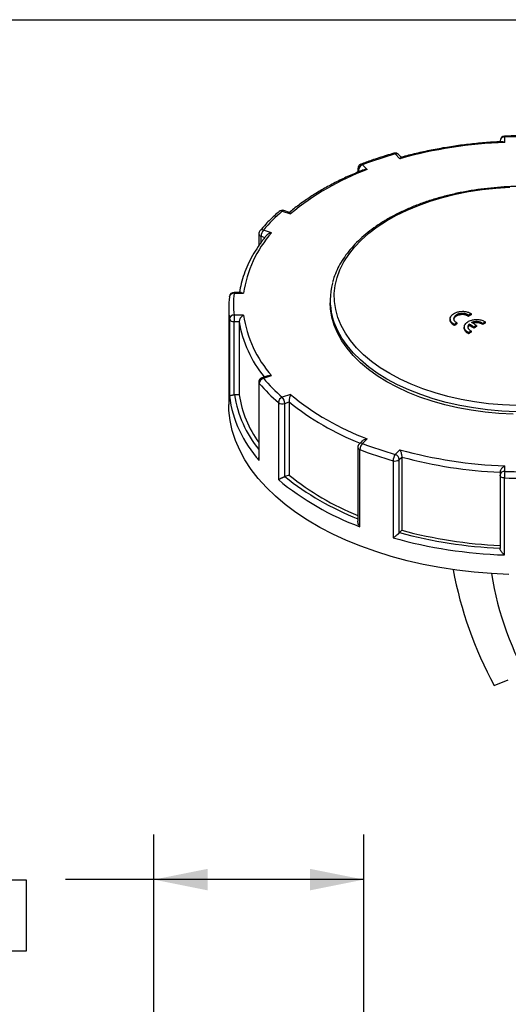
# Model space of a CAD drawing. Header units: inches. Extents: x 0 to 33.5, y 0 to 25.5.
# Tile 5 of 6: x 22.5 to 26.6, y 17.3 to 25.5. Entities that reach past the tile are written whole.
import ezdxf

# ---------------------------------------------------------------- set-up
doc = ezdxf.new("R2010")
doc.units = ezdxf.units.IN
doc.header["$LTSCALE"] = 3
doc.header["$MEASUREMENT"] = 0
doc.linetypes.add('SLD-Solid', pattern=[0])
doc.layers.add('DIMENSIONS', color=140, linetype='SLD-Solid', lineweight=25)
doc.layers.add('SLD-DEFPOINTS', color=7, linetype='Continuous')
doc.styles.add('SLDTEXTSTYLE0', font='GOTHIC.TTF', dxfattribs={"width": 0.913})
doc.dimstyles.new('SLDDIMSTYLE0', dxfattribs={"dimtxt": 0.375, "dimasz": 0.45, "dimexe": 0, "dimexo": 0.0625, "dimgap": 0.09375, "dimtad": 0, "dimtih": 1, "dimtoh": 1, "dimrnd": 1e-09, "dimzin": 12, "dimdsep": 46, "dimtxsty": 'SLDTEXTSTYLE0', "dimsah": 1, "dimcen": 0.09, "dimadec": 0, "dimazin": 3, "dimtfac": 1, "dimtofl": 0, "dimtmove": 0, "dimatfit": 3, "dimfxl": 0, "dimfrac": 2, "dimtolj": 1, "dimtzin": 12, "dimarcsym": 0})

# ---------------------------------------------------------------- blocks, each defined once
blk = doc.blocks.new('Block2')
at = {"color": 7, "linetype": 'SLD-Solid', "lineweight": 18}
blk.add_line((33.0003, 25.5003), (0.0003, 25.5003), dxfattribs=at)
blk = doc.blocks.new('_D_10')
at = {"layer": 'DIMENSIONS'}
for p, q in [((23.5984, 15.6846), (23.5984, 18.701)), ((25.3504, 13.4503), (25.3504, 18.701)), ((21.4474, 18.3231), (21.3332, 18.3231)), ((21.3332, 18.3231), (21.3332, 17.7278)), ((22.4172, 18.3231), (22.5315, 18.3231)), ((22.5315, 18.3231), (22.5315, 17.7278)), ((23.5984, 18.326), (22.8603, 18.326)), ((25.3504, 18.326), (23.5984, 18.326)), ((21.3332, 17.7278), (21.4474, 17.7278)), ((22.5315, 17.7278), (22.4172, 17.7278))]:
    blk.add_line(p, q, dxfattribs=at)
for points in [[(23.5984, 18.326), (24.0484, 18.236), (24.0484, 18.416)], [(25.3504, 18.326), (24.9004, 18.416), (24.9004, 18.236)]]:
    blk.add_solid(points, dxfattribs=at)
at = {"layer": 'DIMENSIONS', "char_height": 0.375, "attachment_point": 1, "style": 'SLDTEXTSTYLE0'}
for s, insert in [('1.75', (21.4474, 18.8783)), ('44.5', (21.4474, 18.2068))]:
    blk.add_mtext(s, dxfattribs=dict(at, insert=insert))

msp = doc.modelspace()

# ---------------------------------------------------------------- linework, layer by layer
at = {"color": 7, "linetype": 'SLD-Solid'}
msp.add_line((0.0003, 25.5003), (33.0003, 25.5003), dxfattribs=at)
for p, q in [((26.4874, 24.4895), (26.4874, 24.4815)), ((26.5268, 24.4761), (26.5268, 24.5216)), ((25.6126, 24.3802), (25.652, 24.3408)), ((25.6649, 24.3514), (25.6404, 24.3759)), ((25.3004, 24.2572), (25.3004, 24.2283)), ((25.3057, 24.2458), (25.3165, 24.235)), ((25.3057, 24.2306), (25.3057, 24.2458)), ((25.3792, 24.2499), (25.3398, 24.2893)), ((24.7313, 23.8921), (24.683, 23.9082)), ((24.6705, 23.903), (24.7389, 23.8802)), ((24.5814, 23.7227), (24.5131, 23.7455)), ((24.4737, 23.7134), (24.4737, 23.6142)), ((24.4934, 23.6937), (24.5245, 23.6833)), ((24.4934, 23.6411), (24.4934, 23.6937)), ((24.2288, 23.1871), (24.229, 23.19)), ((24.3259, 23.225), (24.2681, 23.225)), ((24.2681, 23.225), (24.2681, 23.2177)), ((24.2681, 23.2177), (24.347, 23.2177)), ((24.3259, 23.2249), (24.347, 23.2177)), ((24.2236, 23.0947), (24.2236, 22.291)), ((25.0701, 23.161), (25.0701, 23.1385)), ((24.2288, 23.0023), (24.2288, 22.3593)), ((24.347, 23.0359), (24.2681, 23.0359)), ((24.2681, 23.0359), (24.2681, 22.981)), ((26.0708, 23.0038), (26.0708, 22.9919)), ((26.2244, 23.0345), (26.2244, 23.0249)), ((26.2454, 23.0479), (26.2454, 23.0383)), ((24.2681, 22.981), (24.3105, 22.981)), ((24.2681, 22.3702), (24.2681, 22.981)), ((24.3105, 22.981), (24.3105, 22.3702)), ((26.1069, 22.9586), (26.1069, 22.949)), ((26.128, 22.9724), (26.128, 22.9627)), ((26.1891, 22.9358), (26.1891, 22.9236)), ((26.2295, 22.96), (26.2295, 22.9503)), ((26.2701, 22.9361), (26.2701, 22.9265)), ((26.291, 22.9496), (26.291, 22.9399)), ((26.3427, 22.9656), (26.3427, 22.9559)), ((26.3637, 22.979), (26.3637, 22.9693)), ((26.2252, 22.8897), (26.2252, 22.88)), ((26.2463, 22.9034), (26.2463, 22.8938)), ((24.5489, 22.5295), (24.5006, 22.5134)), ((24.5131, 22.5082), (24.5814, 22.5309)), ((24.4737, 22.476), (24.4737, 21.847)), ((24.4778, 21.823), (24.4778, 22.466)), ((24.3105, 22.3702), (24.271, 22.3702)), ((24.7389, 22.3735), (24.6705, 22.3507)), ((24.6378, 22.3059), (24.6378, 21.663)), ((24.6902, 22.2989), (24.7269, 22.3111)), ((24.6902, 21.688), (24.6902, 22.2989)), ((24.7269, 22.3111), (24.7269, 21.7003)), ((25.3365, 21.9846), (25.3119, 21.96)), ((25.3398, 21.9643), (25.3792, 22.0038)), ((25.3004, 21.9322), (25.3004, 21.3156)), ((25.3179, 21.2704), (25.3179, 21.9133)), ((25.652, 21.9129), (25.6126, 21.8734)), ((25.5951, 21.8209), (25.5951, 21.178)), ((25.6466, 21.8299), (25.6678, 21.8511)), ((25.6466, 21.219), (25.6466, 21.8299)), ((25.6678, 21.8511), (25.6678, 21.2403)), ((26.5268, 21.732), (26.5268, 21.7776)), ((24.7269, 21.7003), (24.6927, 21.6889)), ((26.4874, 21.7243), (26.4874, 21.6999)), ((26.4874, 21.6999), (26.4874, 21.089)), ((26.5242, 21.0343), (26.5242, 21.6772)), ((25.6678, 21.2403), (25.6481, 21.2206)), ((26.4392, 19.946), (26.5565, 19.992))]:
    msp.add_line(p, q)
at = {"flags": 128}
for points in [[(25.567, 22.5479), (25.4878, 22.5971), (25.4151, 22.6495), (25.3493, 22.7049), (25.2907, 22.7629), (25.2397, 22.8233), (25.1965, 22.8856), (25.1614, 22.9496), (25.1345, 23.0149), (25.116, 23.0812), (25.1061, 23.1481), (25.1046, 23.2153), (25.1118, 23.2823), (25.1274, 23.3488), (25.1515, 23.4145), (25.1839, 23.479), (25.2244, 23.542), (25.2729, 23.603), (25.329, 23.6618), (25.3924, 23.7181), (25.4628, 23.7716), (25.5399, 23.8219), (25.6231, 23.8688), (25.7121, 23.912), (25.8064, 23.9513), (25.9054, 23.9866), (26.0087, 24.0175), (26.1156, 24.0439), (26.2256, 24.0658), (26.338, 24.0829), (26.4524, 24.0952), (26.568, 24.1026)], [(25.5428, 22.4796), (25.4626, 22.5295), (25.3888, 22.5826), (25.322, 22.6386), (25.2624, 22.6974), (25.2104, 22.7585), (25.1663, 22.8216), (25.1303, 22.8864), (25.1025, 22.9526), (25.0832, 23.0197), (25.0725, 23.0875), (25.0701, 23.1385)], [(25.5428, 22.5021), (25.4626, 22.552), (25.3888, 22.6051), (25.322, 22.6612), (25.2624, 22.7199), (25.2104, 22.781), (25.1663, 22.8441), (25.1303, 22.9089), (25.1025, 22.9751), (25.0872, 23.0258)], [(27.8015, 22.5479), (27.7149, 22.5015), (27.6225, 22.459), (27.5249, 22.4206), (27.4226, 22.3864), (27.3161, 22.3569), (27.2061, 22.3319), (27.0932, 22.3118), (26.978, 22.2966), (26.8611, 22.2865), (26.7433, 22.2814), (26.6252, 22.2814), (26.5073, 22.2865), (26.3905, 22.2966), (26.2753, 22.3118), (26.1624, 22.3319), (26.0524, 22.3569), (25.9459, 22.3864), (25.8436, 22.4206), (25.746, 22.459), (25.6536, 22.5015), (25.567, 22.5479)], [(27.8256, 22.5021), (27.7371, 22.4547), (27.6428, 22.4113), (27.543, 22.372), (27.4385, 22.3372), (27.3297, 22.3069), (27.2174, 22.2815), (27.102, 22.2609), (26.9843, 22.2454), (26.865, 22.2351), (26.7446, 22.2298), (26.6239, 22.2298), (26.5035, 22.2351), (26.3841, 22.2454), (26.2665, 22.2609), (26.1511, 22.2815), (26.0387, 22.3069), (25.93, 22.3372), (25.8254, 22.372), (25.7257, 22.4113), (25.6313, 22.4547), (25.5428, 22.5021)], [(26.5958, 22.2081), (26.4784, 22.2143), (26.3621, 22.2254), (26.2475, 22.2414), (26.1352, 22.2622), (26.0259, 22.2877), (25.9201, 22.3177), (25.8183, 22.3521), (25.7212, 22.3907), (25.6292, 22.4333), (25.5428, 22.4796)], [(26.561, 20.8723), (26.4153, 20.879), (26.2705, 20.8907), (26.1272, 20.9074), (25.9859, 20.9289), (25.847, 20.9553), (25.7111, 20.9863), (25.5786, 21.022), (25.45, 21.0621), (25.3258, 21.1066), (25.2064, 21.1553), (25.0921, 21.2079), (24.9835, 21.2644), (24.8809, 21.3245), (24.7847, 21.388), (24.6952, 21.4548), (24.6127, 21.5244), (24.5375, 21.5968), (24.4699, 21.6716), (24.41, 21.7486), (24.3583, 21.8275), (24.3147, 21.9081), (24.2795, 21.99), (24.2528, 22.0729), (24.2346, 22.1567), (24.2251, 22.2409), (24.2236, 22.291)], [(26.5242, 21.6772), (26.5169, 21.6779), (26.5099, 21.6793), (26.5036, 21.6815), (26.498, 21.6843), (26.4935, 21.6877), (26.4901, 21.6915), (26.4881, 21.6956), (26.4874, 21.6999)]]:
    msp.add_lwpolyline(points, dxfattribs=at)
for centre, radius, start, end in [((26.5268, 24.4895), 0.0394, 92.15484, 180), ((26.5235, 24.4855), 0.0363, 84.81742, 173.64866), ((26.5141, 24.5228), 0.0128, 354.88548, 28.3698), ((26.6842, 20.3338), 4.1907, 87.84643, 92.15357), ((26.6604, 20.7168), 3.7617, 92.0363, 105.54978), ((26.4832, 21.3133), 3.1881, 105.84867, 111.0175), ((25.6126, 24.3481), 0.0394, 45.0031, 105.90477), ((25.6028, 24.3748), 0.0112, 29.03541, 95.18434), ((25.623, 24.3554), 0.0269, 49.69013, 112.72004), ((26.1425, 22.1883), 2.1983, 110.31536, 129.67927), ((25.3398, 24.2572), 0.0394, 111.07806, 180), ((25.3165, 24.2577), 0.0161, 181.96542, 227.8315), ((25.3555, 24.2418), 0.05, 108.36942, 175.46591), ((25.3289, 24.28), 0.0143, 40.70633, 103.42493), ((24.6705, 23.8708), 0.0394, 71.56691, 130.84839), ((24.6596, 23.8803), 0.0251, 64.27637, 126.19651), ((24.6809, 23.8957), 0.0127, 80.54725, 144.81719), ((25.6373, 22.7786), 1.4828, 130.6903, 139.3035), ((24.5031, 23.7194), 0.0279, 69.06763, 135.67034), ((24.575, 23.6923), 0.0817, 139.36052, 179.04605), ((25.2929, 23.0856), 0.9551, 138.15723, 172.04585), ((24.5131, 23.7134), 0.0394, 139.46863, 180), ((24.4974, 23.7174), 0.0241, 189.67586, 260.33035), ((25.6162, 23.1611), 0.5461, 165.02225, 194.34339), ((25.0457, 23.0947), 0.8221, 173.54698, 186.45302), ((24.2681, 23.1856), 0.0394, 90, 173.5583), ((24.2635, 23.1828), 0.0353, 82.51776, 168.14208), ((25.0719, 23.1268), 0.8089, 173.54698, 186.45302), ((24.2665, 22.9981), 0.0379, 87.53857, 173.58188), ((24.2621, 23.0169), 0.0364, 203.69799, 279.48536), ((25.2929, 23.1681), 0.9551, 187.95415, 221.84277), ((32.685, 12.9083), 12.0116, 122.41921, 122.53812), ((32.6794, 12.9083), 12.0005, 122.42158, 122.5406), ((25.2627, 23.1362), 0.9648, 189.25413, 219.69685), ((32.8152, 12.7063), 12.252, 123.08003, 123.19748), ((32.8097, 12.7063), 12.2409, 123.08302, 123.20058), ((20.5607, 13.2402), 11.252, 59.50837, 59.74815), ((20.5663, 13.2402), 11.2409, 59.50788, 59.74789), ((20.5808, 13.2523), 11.2536, 59.50844, 59.74819), ((32.8539, 12.7469), 12.1312, 122.75119, 122.86852), ((32.8484, 12.7469), 12.1201, 122.75388, 122.87132), ((32.8029, 12.84), 12.0109, 122.41936, 122.53828), ((32.7974, 12.84), 11.9998, 122.42173, 122.54076), ((32.9332, 12.638), 12.2513, 123.08022, 123.19768), ((32.9277, 12.638), 12.2402, 123.08322, 123.20078), ((24.5131, 22.476), 0.0394, 108.43309, 180), ((24.5027, 22.5009), 0.0127, 35.18281, 99.45275), ((24.4889, 22.4763), 0.0152, 181.14617, 222.8742), ((24.5256, 22.4618), 0.048, 105.15259, 175.02644), ((25.6203, 23.4485), 1.5069, 220.6965, 229.3097), ((25.6373, 23.475), 1.4828, 220.6965, 229.3097), ((25.2232, 22.4949), 1.0036, 187.76511, 222.03181), ((25.234, 22.5243), 0.9752, 189.09177, 218.77732), ((25.2259, 22.5125), 0.9264, 188.83441, 215.71128), ((24.6898, 22.3022), 0.0522, 111.70362, 175.93268), ((24.6086, 22.2975), 0.0817, 0.95395, 40.63948), ((26.1425, 24.0653), 2.1983, 230.32073, 249.68464), ((24.6709, 22.3536), 0.0581, 235.23139, 289.42377), ((26.1295, 24.0485), 2.2328, 231.087, 248.73317), ((25.3398, 21.9322), 0.0394, 134.9969, 180), ((25.3294, 21.9395), 0.0269, 67.27996, 130.30987), ((25.3924, 21.9116), 0.0745, 134.93899, 178.69676), ((26.4832, 24.9404), 3.1881, 248.9825, 254.15133), ((25.3228, 21.9354), 0.0226, 188.06087, 257.55734), ((26.48, 24.9377), 3.24, 248.9825, 254.15133), ((25.6862, 21.8199), 0.091, 143.95131, 179.3427), ((25.5968, 21.826), 0.05, 4.53409, 71.63058), ((26.6604, 25.5369), 3.7617, 254.45022, 267.9637), ((25.6123, 21.8744), 0.0562, 252.19428, 307.65864), ((26.6595, 25.5496), 3.8291, 254.99036, 267.42356), ((26.1207, 23.4535), 2.27, 231.02023, 248.81742), ((26.1235, 23.429), 2.2223, 231.06687, 248.26199), ((26.5235, 21.6959), 0.0363, 84.81742, 173.64866), ((27.1102, 21.6773), 0.586, 174.64196, 180.01001), ((26.6842, 25.9198), 4.1907, 267.84643, 272.15357), ((26.1154, 23.4371), 2.3089, 230.21099, 249.79439), ((26.6842, 25.9331), 4.2589, 267.84643, 272.15357), ((26.6591, 24.979), 3.892, 254.94329, 267.47063), ((26.6595, 24.9388), 3.8291, 254.99036, 267.42356), ((26.6593, 24.9826), 3.9507, 254.37361, 268.04031), ((29.3396, 21.521), 3.3004, 190.63851, 208.50379), ((29.0073, 21.2913), 2.6243, 189.03828, 232.83639)]:
    msp.add_arc(centre, radius, start, end)
for points, knots in [([(26.5046, 24.4823), (26.4896, 24.4816), (26.4294, 24.479), (26.3247, 24.4712), (26.1912, 24.4572), (26.0593, 24.4386), (25.9293, 24.4158), (25.8019, 24.3885), (25.7131, 24.3665), (25.667, 24.3536), (25.6616, 24.3521)], [0, 0, 0, 0, 0.051576, 0.206198, 0.360845, 0.515508, 0.670191, 0.824899, 0.979637, 1, 1, 1, 1]), ([(26.5268, 24.4761), (26.5216, 24.4786), (26.5138, 24.4825), (26.507, 24.4818), (26.5046, 24.4816)], [0, 0, 0, 0, 0.652841, 1, 1, 1, 1]), ([(26.8432, 24.5288), (26.819, 24.5296), (26.749, 24.5319), (26.6428, 24.5323), (26.5611, 24.5299), (26.5253, 24.5288)], [0, 0, 0, 0, 0.228315, 0.661599, 1, 1, 1, 1]), ([(25.6018, 24.3859), (25.5801, 24.3796), (25.5173, 24.3613), (25.4247, 24.331), (25.3558, 24.3052), (25.3256, 24.2939)], [0, 0, 0, 0, 0.228274, 0.661656, 1, 1, 1, 1]), ([(25.6617, 24.352), (25.6615, 24.352), (25.6588, 24.3524), (25.6553, 24.3464), (25.652, 24.3408)], [0, 0, 0, 0, 0.0557436, 1, 1, 1, 1]), ([(25.3457, 24.2467), (25.3339, 24.242), (25.2847, 24.2226), (25.2011, 24.1857), (25.097, 24.1348), (24.9981, 24.0802), (24.9046, 24.0225), (24.817, 23.9616), (24.7598, 23.9174), (24.7318, 23.8936), (24.7295, 23.8917)], [0, 0, 0, 0, 0.048893, 0.205035, 0.361233, 0.517471, 0.673744, 0.83004, 0.986336, 1, 1, 1, 1]), ([(25.3792, 24.2499), (25.3724, 24.2505), (25.3605, 24.2515), (25.3502, 24.2478), (25.3458, 24.2462)], [0, 0, 0, 0, 0.570939, 1, 1, 1, 1]), ([(28.2775, 23.3108), (28.274, 23.3239), (28.2649, 23.3588), (28.2415, 23.4143), (28.2084, 23.4773), (28.1677, 23.5386), (28.1198, 23.5982), (28.0649, 23.6557), (28.0034, 23.7108), (27.9355, 23.7632), (27.8615, 23.8127), (27.7819, 23.8589), (27.697, 23.9018), (27.6074, 23.9411), (27.5133, 23.9766), (27.4153, 24.0082), (27.3139, 24.0357), (27.2094, 24.0591), (27.1025, 24.0781), (26.9936, 24.0928), (26.8833, 24.1031), (26.772, 24.1089), (26.6603, 24.1102), (26.5487, 24.107), (26.4378, 24.0992), (26.328, 24.0871), (26.2199, 24.0705), (26.114, 24.0496), (26.0108, 24.0244), (25.9108, 23.9952), (25.8144, 23.9619), (25.7222, 23.9247), (25.6336, 23.8837), (25.5787, 23.8533), (25.551, 23.838)], [0, 0, 0, 0, 0.018712, 0.049777, 0.080967, 0.112293, 0.143747, 0.175308, 0.206948, 0.238642, 0.270367, 0.302105, 0.333844, 0.365576, 0.397297, 0.429005, 0.460702, 0.492387, 0.524062, 0.555728, 0.587389, 0.619046, 0.6507, 0.682354, 0.714011, 0.745671, 0.777337, 0.809012, 0.840696, 0.872393, 0.904105, 0.935832, 0.967575, 1, 1, 1, 1]), ([(24.6448, 23.9006), (24.6313, 23.8887), (24.5924, 23.8544), (24.5377, 23.8007), (24.4998, 23.7578), (24.4831, 23.7389)], [0, 0, 0, 0, 0.228225, 0.660594, 1, 1, 1, 1]), ([(24.7313, 23.8918), (24.7315, 23.8918), (24.7336, 23.8921), (24.7364, 23.8859), (24.7389, 23.8802)], [0, 0, 0, 0, 0.085922, 1, 1, 1, 1]), ([(25.551, 23.838), (25.5371, 23.8298), (25.4969, 23.806), (25.4345, 23.7642), (25.3662, 23.7118), (25.3043, 23.6565), (25.2491, 23.5987), (25.2008, 23.5387), (25.1597, 23.4767), (25.1264, 23.4132), (25.103, 23.3571), (25.0939, 23.3219), (25.0905, 23.3087)], [0, 0, 0, 0, 0.057983, 0.167994, 0.278045, 0.388063, 0.497987, 0.607734, 0.717208, 0.826305, 0.934939, 1, 1, 1, 1]), ([(24.538, 23.6997), (24.5328, 23.6934), (24.5078, 23.6633), (24.4678, 23.6078), (24.4211, 23.5327), (24.382, 23.456), (24.3507, 23.3782), (24.3269, 23.3011), (24.3175, 23.2498), (24.3129, 23.225)], [0, 0, 0, 0, 0.04225, 0.204348, 0.366243, 0.527795, 0.688949, 0.84968, 1, 1, 1, 1]), ([(24.5814, 23.7227), (24.5749, 23.7211), (24.5618, 23.7178), (24.5462, 23.7092), (24.5402, 23.7018), (24.5383, 23.6994)], [0, 0, 0, 0, 0.407335, 0.813263, 1, 1, 1, 1]), ([(24.347, 23.0359), (24.3464, 23.0356), (24.3458, 23.0352), (24.3417, 23.0324), (24.3381, 23.0296), (24.3311, 23.023), (24.3276, 23.0193), (24.3214, 23.0111), (24.3186, 23.0068), (24.3145, 22.9985), (24.313, 22.9947), (24.311, 22.9875), (24.3105, 22.9841), (24.3105, 22.981)], [-1.861258, -1.861258, -1.861258, -1.861258, -1.796165, -1.796165, -1.397735, -1.397735, -0.993028, -0.993028, -0.600464, -0.600464, -0.288135, -0.288135, -0.000015, -0.000015, -0.000015, -0.000015]), ([(26.1069, 22.9586), (26.1054, 22.9594), (26.1023, 22.9609), (26.0979, 22.9634), (26.0938, 22.966), (26.0899, 22.9689), (26.0864, 22.9719), (26.0831, 22.975), (26.0802, 22.9784), (26.0777, 22.9818), (26.0755, 22.9854), (26.0737, 22.9891), (26.0724, 22.9929), (26.0714, 22.9968), (26.07, 23.0065), (26.0739, 23.0249), (26.0963, 23.048), (26.1307, 23.0625), (26.1668, 23.0683), (26.2011, 23.0666), (26.2254, 23.0591), (26.239, 23.0522), (26.2433, 23.0494), (26.2454, 23.0479)], [0, 0, 0, 0, 0.018652, 0.03741, 0.056274, 0.075245, 0.094322, 0.113506, 0.132797, 0.152196, 0.171702, 0.191315, 0.211037, 0.230867, 0.250806, 0.358731, 0.499982, 0.631041, 0.71976, 0.833856, 0.93985, 0.969953, 1, 1, 1, 1]), ([(26.2244, 23.0345), (26.2233, 23.0353), (26.2212, 23.0369), (26.2177, 23.039), (26.2138, 23.0411), (26.2097, 23.0429), (26.2052, 23.0445), (26.2005, 23.046), (26.1956, 23.0472), (26.1905, 23.0482), (26.1852, 23.0489), (26.1797, 23.0493), (26.168, 23.0497), (26.1463, 23.0476), (26.1188, 23.0368), (26.1021, 23.0193), (26.0995, 23.005), (26.1017, 22.9959), (26.1046, 22.9902), (26.1088, 22.9849), (26.1141, 22.98), (26.1205, 22.9758), (26.1255, 22.9735), (26.128, 22.9724)], [0, 0, 0, 0, 0.021749, 0.043713, 0.065893, 0.088288, 0.1109, 0.133729, 0.156775, 0.180039, 0.203521, 0.227221, 0.251139, 0.35291, 0.500062, 0.641389, 0.749344, 0.792236, 0.834678, 0.876673, 0.918223, 0.959331, 1, 1, 1, 1]), ([(26.2244, 23.0249), (26.2212, 23.027), (26.2149, 23.0314), (26.2026, 23.036), (26.1889, 23.0391), (26.1742, 23.0401), (26.1594, 23.0393), (26.1451, 23.0365), (26.1317, 23.0321), (26.1202, 23.0259), (26.1108, 23.0186), (26.1043, 23.0103), (26.1006, 23.0024), (26.1007, 22.9973), (26.1007, 22.9953)], [0, 0, 0, 0, 0.084831, 0.169617, 0.256634, 0.343351, 0.427975, 0.512658, 0.599342, 0.686427, 0.770892, 0.856, 0.942174, 1, 1, 1, 1]), ([(26.1069, 22.949), (26.1019, 22.9516), (26.0917, 22.9569), (26.0807, 22.9673), (26.0735, 22.9787), (26.0705, 22.9879), (26.0711, 22.9931), (26.0712, 22.9941)], [0, 0, 0, 0, 0.236752, 0.472954, 0.708677, 0.942925, 1, 1, 1, 1]), ([(26.2252, 22.8897), (26.2236, 22.8905), (26.2204, 22.8921), (26.2158, 22.8948), (26.2115, 22.8977), (26.2074, 22.9009), (26.2037, 22.9042), (26.2003, 22.9078), (26.1973, 22.9115), (26.1948, 22.9155), (26.1926, 22.9196), (26.191, 22.9238), (26.1898, 22.9282), (26.1885, 22.9371), (26.1913, 22.9557), (26.2122, 22.979), (26.2478, 22.9944), (26.2838, 23.0003), (26.3191, 22.9983), (26.3436, 22.9906), (26.3573, 22.9834), (26.3616, 22.9805), (26.3637, 22.979)], [0, 0, 0, 0, 0.019449, 0.039161, 0.059139, 0.07938, 0.099887, 0.120659, 0.141696, 0.162999, 0.184568, 0.206404, 0.228505, 0.250874, 0.339086, 0.499756, 0.620967, 0.719689, 0.831882, 0.939832, 0.969821, 1, 1, 1, 1]), ([(26.2252, 22.88), (26.2202, 22.8828), (26.21, 22.8883), (26.199, 22.8988), (26.1918, 22.9105), (26.1888, 22.9198), (26.1894, 22.9251), (26.1895, 22.9261)], [0, 0, 0, 0, 0.236672, 0.47284, 0.708504, 0.942716, 1, 1, 1, 1]), ([(26.2295, 22.96), (26.2286, 22.959), (26.2267, 22.957), (26.2244, 22.9541), (26.2226, 22.9511), (26.2211, 22.9482), (26.22, 22.9454), (26.2193, 22.9427), (26.2188, 22.9401), (26.2186, 22.9377), (26.2186, 22.9354), (26.2188, 22.9332), (26.2192, 22.9311), (26.2201, 22.9276), (26.2222, 22.9228), (26.2264, 22.9169), (26.232, 22.9117), (26.2386, 22.9071), (26.2437, 22.9046), (26.2463, 22.9034)], [0, 0, 0, 0, 0.052965, 0.103877, 0.152736, 0.199542, 0.244295, 0.286996, 0.327643, 0.366237, 0.402778, 0.437267, 0.469702, 0.500084, 0.604697, 0.70699, 0.806967, 0.904635, 1, 1, 1, 1]), ([(26.2295, 22.9503), (26.2253, 22.9454), (26.2189, 22.9379), (26.2196, 22.9298), (26.2198, 22.9271)], [0, 0, 0, 0, 0.661998, 1, 1, 1, 1]), ([(26.3427, 22.9656), (26.3417, 22.9664), (26.3395, 22.968), (26.336, 22.9702), (26.3322, 22.9723), (26.3281, 22.9741), (26.3239, 22.9758), (26.3194, 22.9772), (26.3147, 22.9785), (26.3099, 22.9795), (26.3049, 22.9803), (26.299, 22.9809), (26.2921, 22.9813), (26.284, 22.9811), (26.2756, 22.9803), (26.2671, 22.9788), (26.2585, 22.9766), (26.2531, 22.9745), (26.2504, 22.9734)], [0, 0, 0, 0, 0.04981, 0.099659, 0.149547, 0.199476, 0.249446, 0.299458, 0.349514, 0.399613, 0.449758, 0.499949, 0.574497, 0.65256, 0.734141, 0.81924, 0.907859, 1, 1, 1, 1]), ([(26.3427, 22.9559), (26.3367, 22.9597), (26.3249, 22.9672), (26.3001, 22.9719), (26.2776, 22.9719), (26.2657, 22.9682), (26.2616, 22.9669)], [0, 0, 0, 0, 0.285378, 0.56658, 0.850805, 1, 1, 1, 1]), ([(24.5491, 22.5292), (24.5498, 22.5296), (24.5589, 22.5336), (24.5707, 22.5322), (24.5814, 22.5309)], [0, 0, 0, 0, 0.085892, 1, 1, 1, 1]), ([(24.2288, 22.3593), (24.2289, 22.3597), (24.2292, 22.3603), (24.23, 22.3611), (24.2308, 22.3618), (24.2323, 22.3628), (24.2348, 22.364), (24.2383, 22.3652), (24.2421, 22.3664), (24.2465, 22.3674), (24.2522, 22.3685), (24.2577, 22.3692), (24.2629, 22.3698), (24.2664, 22.37), (24.2681, 22.3702)], [0, 0, 0, 0, 0.0790464, 0.1473197, 0.2048201, 0.2515493, 0.3862286, 0.5026132, 0.5510322, 0.669753, 0.776507, 0.8544324, 0.9285897, 1, 1, 1, 1]), ([(24.7389, 22.3735), (24.7387, 22.3729), (24.7385, 22.3724), (24.7371, 22.3688), (24.7359, 22.3653), (24.7337, 22.3574), (24.7325, 22.353), (24.7305, 22.3437), (24.7296, 22.3388), (24.7283, 22.3299), (24.7278, 22.3258), (24.7271, 22.318), (24.7269, 22.3144), (24.7269, 22.3111)], [-1.861578, -1.861578, -1.861578, -1.861578, -1.790093, -1.790093, -1.400559, -1.400559, -0.999164, -0.999164, -0.612114, -0.612114, -0.304439, -0.304439, -0.000015, -0.000015, -0.000015, -0.000015]), ([(25.3367, 21.9845), (25.337, 21.9849), (25.34, 21.9887), (25.354, 21.9976), (25.3688, 22.0012), (25.3792, 22.0038)], [0, 0, 0, 0, 0.039051, 0.325902, 1, 1, 1, 1]), ([(25.652, 21.9129), (25.6522, 21.9125), (25.6525, 21.912), (25.6542, 21.9086), (25.6557, 21.9051), (25.6587, 21.8973), (25.6602, 21.893), (25.6629, 21.8838), (25.6642, 21.8787), (25.6661, 21.8695), (25.6667, 21.8653), (25.6676, 21.8577), (25.6678, 21.8542), (25.6678, 21.8511)], [-1.861143, -1.861143, -1.861143, -1.861143, -1.803083, -1.803083, -1.406465, -1.406465, -1.009326, -1.009326, -0.607096, -0.607096, -0.289377, -0.289377, -0.000015, -0.000015, -0.000015, -0.000015]), ([(24.4778, 21.823), (24.476, 21.8289), (24.4735, 21.8368), (24.4741, 21.8448), (24.4742, 21.847)], [0, 0, 0, 0, 0.734908, 1, 1, 1, 1]), ([(26.5268, 21.7776), (26.5254, 21.7768), (26.5228, 21.7753), (26.5191, 21.7729), (26.5161, 21.7706), (26.5119, 21.7673), (26.5068, 21.7626), (26.502, 21.7573), (26.4978, 21.7519), (26.4941, 21.7463), (26.4908, 21.7396), (26.4888, 21.7338), (26.4876, 21.7289), (26.4875, 21.7258), (26.4874, 21.7243)], [0, 0, 0, 0, 0.0777704, 0.1456308, 0.2035824, 0.2516285, 0.3860511, 0.5027132, 0.5491838, 0.6678148, 0.7753256, 0.8526937, 0.9272366, 1, 1, 1, 1]), ([(24.6378, 21.663), (24.6386, 21.6634), (24.6401, 21.6643), (24.6424, 21.6656), (24.6446, 21.6668), (24.6479, 21.6685), (24.6524, 21.6708), (24.6576, 21.6734), (24.6629, 21.6759), (24.6684, 21.6785), (24.6749, 21.6815), (24.6806, 21.684), (24.6856, 21.6861), (24.6887, 21.6874), (24.6902, 21.688)], [0, 0, 0, 0, 0.079046, 0.14732, 0.20482, 0.251549, 0.386229, 0.502613, 0.551032, 0.669753, 0.776507, 0.854432, 0.92859, 1, 1, 1, 1]), ([(25.3179, 21.2704), (25.3146, 21.2754), (25.308, 21.2855), (25.3015, 21.3014), (25.3011, 21.3113), (25.3009, 21.3156)], [0, 0, 0, 0, 0.36143, 0.722078, 1, 1, 1, 1]), ([(25.5951, 21.178), (25.5964, 21.1787), (25.5987, 21.1802), (25.602, 21.1824), (25.605, 21.1844), (25.6091, 21.1872), (25.6144, 21.1911), (25.62, 21.1953), (25.6253, 21.1995), (25.6304, 21.2037), (25.636, 21.2085), (25.6404, 21.2126), (25.6439, 21.216), (25.6457, 21.218), (25.6466, 21.219)], [0, 0, 0, 0, 0.079046, 0.14732, 0.20482, 0.251549, 0.386229, 0.502613, 0.551032, 0.669753, 0.776507, 0.854432, 0.92859, 1, 1, 1, 1]), ([(26.5242, 21.0343), (26.5228, 21.0354), (26.5203, 21.0376), (26.5169, 21.0409), (26.514, 21.0438), (26.5101, 21.0479), (26.5054, 21.0533), (26.4997, 21.0606), (26.4949, 21.068), (26.4912, 21.0748), (26.4889, 21.0805), (26.4876, 21.0851), (26.4875, 21.0877), (26.4874, 21.089)], [0, 0, 0, 0, 0.079072, 0.14736, 0.204865, 0.251588, 0.386351, 0.502691, 0.635253, 0.752561, 0.839586, 0.92162, 1, 1, 1, 1])]:
    msp.add_open_spline(points, degree=3, knots=knots)
for points in [[(24.2681, 22.3702), (24.2691, 22.3702), (24.2701, 22.3702), (24.271, 22.3702)], [(24.6902, 21.688), (24.6911, 21.6883), (24.6919, 21.6886), (24.6927, 21.6889)], [(25.6466, 21.219), (25.6471, 21.2196), (25.6476, 21.2201), (25.6481, 21.2206)]]:
    msp.add_open_spline(points, degree=3)

# ---------------------------------------------------------------- block references
at = {"layer": 'SLD-DEFPOINTS'}
msp.add_blockref('Block2', (0, 0), dxfattribs=at)

# ---------------------------------------------------------------- dimensions: what is measured, and where the dimension line sits
at = {"layer": 'DIMENSIONS'}
dim = msp.add_linear_dim(base=(25.3504, 18.326), p1=(23.5984, 15.5346), p2=(25.3504, 13.3003), dimstyle='SLDDIMSTYLE0', dxfattribs=at)
dim.commit()
dim.dimension.update_dxf_attribs({"geometry": '_D_10', "text_midpoint": (21.9323, 18.326), "dimtype": 160})

doc.saveas('drawing.dxf')
